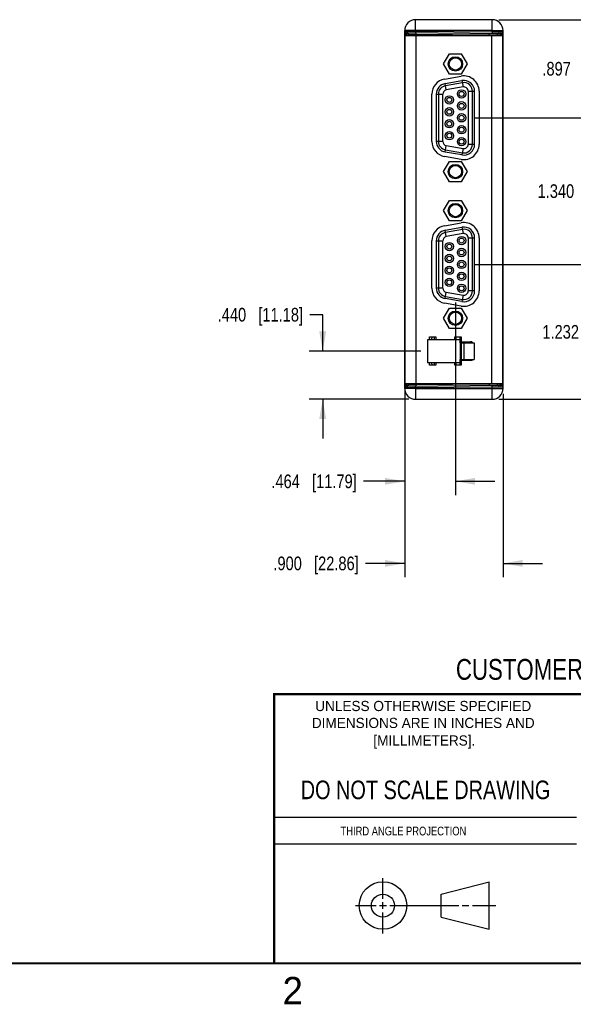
# Model space of a CAD drawing. Header units: inches. Extents: x 0 to 22, y 0 to 17.
# Tile 16 of 29: x 11.3 to 16.3, y 0.1 to 9.1. Entities that reach past the tile are written whole.
import ezdxf

# ---------------------------------------------------------------- set-up
doc = ezdxf.new("R2010")
doc.units = ezdxf.units.IN
doc.header["$LTSCALE"] = 1.21
doc.header["$MEASUREMENT"] = 0
doc.layers.get('0').update_dxf_attribs({"linetype": 'CONTINUOUS'})
doc.layers.add('02___PRT_ALL_AXES', color=7, linetype='CONTINUOUS')
doc.layers.add('DIMENSIONS', color=7, linetype='CONTINUOUS')
doc.styles.get("Standard").update_dxf_attribs({"font": 'txt', "width": 0.8})
doc.styles.add('TEXTSTYLE_2', font='txt')
doc.dimstyles.new('DIMSTYLE_1', dxfattribs={"dimtxt": 0.125, "dimasz": 0.18, "dimexe": 0.125, "dimexo": 0.0625, "dimgap": 0.0625, "dimtad": 0, "dimtih": 1, "dimtoh": 1, "dimdec": 3, "dimzin": 4, "dimdsep": 46, "dimtxsty": 'STANDARD', "dimblk": '_FILLED', "dimblk1": '_FILLED', "dimblk2": '_FILLED', "dimcen": 0.09, "dimadec": 0, "dimazin": 0, "dimtp": 0.001, "dimtm": 0.001, "dimtfac": 1, "dimtdec": 3, "dimtofl": 0, "dimtmove": 0, "dimatfit": 3, "dimldrblk": '_FILLED', "dimfxl": 1, "dimtolj": 1, "dimtzin": 4, "dimarcsym": 0})

# ---------------------------------------------------------------- blocks, each defined once
blk = doc.blocks.new('_FILLED')
at = {"color": 0, "linetype": 'BYBLOCK'}
blk.add_solid([(0, 0), (-1, 0.174), (-1, -0.174)], dxfattribs=at)
blk = doc.blocks.new('*D1')
at = {"layer": 'DIMENSIONS', "color": 2, "linetype": 'CONTINUOUS'}
for p, q in [((15.6672, 9.1237), (18.1012, 9.1237)), ((17.9762, 9.1237), (17.9762, 7.5142)), ((17.9762, 5.6547), (17.9762, 7.2642)), ((15.6672, 5.6547), (18.1012, 5.6547))]:
    blk.add_line(p, q, dxfattribs=at)
at = {"layer": 'DIMENSIONS', "color": 2, "linetype": 'CONTINUOUS', "xscale": 0.18, "yscale": 0.18, "zscale": 0.18}
for p, rotation in [((17.9762, 9.1237), 90), ((17.9762, 5.6547), 270)]:
    blk.add_blockref('_FILLED', p, dxfattribs=dict(at, rotation=rotation))
at = {"layer": 'DIMENSIONS', "color": 2, "linetype": 'CONTINUOUS', "insert": (17.9762, 7.4517), "char_height": 0.125, "width": 1.325, "attachment_point": 2, "line_spacing_factor": 0.9}
blk.add_mtext('3.469{\\Ftxt.shx;\\W1.000000;\\H0.125000; }[88.11]', dxfattribs=at)
blk = doc.blocks.new('*D2')
at = {"layer": 'DIMENSIONS', "color": 2, "linetype": 'CONTINUOUS'}
for p, q in [((15.4477, 8.2271), (16.5731, 8.2271)), ((16.4481, 8.2271), (16.4481, 7.682)), ((16.4481, 6.8869), (16.4481, 7.432)), ((15.4477, 6.8869), (16.5731, 6.8869))]:
    blk.add_line(p, q, dxfattribs=at)
at = {"layer": 'DIMENSIONS', "color": 2, "linetype": 'CONTINUOUS', "xscale": 0.18, "yscale": 0.18, "zscale": 0.18}
for p, rotation in [((16.4481, 8.2271), 90), ((16.4481, 6.8869), 270)]:
    blk.add_blockref('_FILLED', p, dxfattribs=dict(at, rotation=rotation))
at = {"layer": 'DIMENSIONS', "color": 2, "linetype": 'CONTINUOUS', "insert": (16.4481, 7.6195), "char_height": 0.125, "width": 1.325, "attachment_point": 2, "line_spacing_factor": 0.9}
blk.add_mtext('1.340{\\Ftxt.shx;\\W1.000000;\\H0.125000; }[34.04]', dxfattribs=at)
blk = doc.blocks.new('*D3')
at = {"layer": 'DIMENSIONS', "color": 2, "linetype": 'CONTINUOUS'}
for p, q in [((15.4477, 6.8869), (16.5797, 6.8869)), ((16.4547, 6.8869), (16.4547, 6.3958)), ((16.4547, 5.6547), (16.4547, 6.1458)), ((15.6672, 5.6547), (16.5797, 5.6547))]:
    blk.add_line(p, q, dxfattribs=at)
at = {"layer": 'DIMENSIONS', "color": 2, "linetype": 'CONTINUOUS', "xscale": 0.18, "yscale": 0.18, "zscale": 0.18}
for p, rotation in [((16.4547, 6.8869), 90), ((16.4547, 5.6547), 270)]:
    blk.add_blockref('_FILLED', p, dxfattribs=dict(at, rotation=rotation))
at = {"layer": 'DIMENSIONS', "color": 2, "linetype": 'CONTINUOUS', "insert": (16.4547, 6.3333), "char_height": 0.125, "width": 1.225, "attachment_point": 2, "line_spacing_factor": 0.9}
blk.add_mtext('1.232{\\Ftxt.shx;\\W1.000000;\\H0.125000; }[31.3]', dxfattribs=at)
blk = doc.blocks.new('*D4')
at = {"layer": 'DIMENSIONS', "color": 2, "linetype": 'CONTINUOUS'}
for p, q in [((15.6672, 9.1237), (16.5797, 9.1237)), ((16.4547, 9.1237), (16.4547, 8.8004)), ((16.4547, 8.2271), (16.4547, 8.5504)), ((15.4477, 8.2271), (16.5797, 8.2271))]:
    blk.add_line(p, q, dxfattribs=at)
at = {"layer": 'DIMENSIONS', "color": 2, "linetype": 'CONTINUOUS', "xscale": 0.18, "yscale": 0.18, "zscale": 0.18}
for p, rotation in [((16.4547, 9.1237), 90), ((16.4547, 8.2271), 270)]:
    blk.add_blockref('_FILLED', p, dxfattribs=dict(at, rotation=rotation))
at = {"layer": 'DIMENSIONS', "color": 2, "linetype": 'CONTINUOUS', "insert": (16.4547, 8.7379), "char_height": 0.125, "width": 1.225, "attachment_point": 2, "line_spacing_factor": 0.9}
blk.add_mtext('.897{\\Ftxt.shx;\\W1.000000;\\H0.125000; }[22.77]', dxfattribs=at)
blk = doc.blocks.new('*D5')
at = {"layer": 'DIMENSIONS', "color": 2, "linetype": 'CONTINUOUS'}
for p, q in [((15.2687, 6.5377), (15.2687, 4.7797)), ((14.8047, 5.8311), (14.8047, 4.7797)), ((14.8047, 4.9047), (14.4286, 4.9047)), ((15.2687, 4.9047), (15.6287, 4.9047))]:
    blk.add_line(p, q, dxfattribs=at)
at = {"layer": 'DIMENSIONS', "color": 2, "linetype": 'CONTINUOUS', "xscale": 0.18, "yscale": 0.18, "zscale": 0.18}
blk.add_blockref('_FILLED', (14.8047, 4.9047), dxfattribs=at)
at = {"layer": 'DIMENSIONS', "color": 2, "linetype": 'CONTINUOUS', "xscale": 0.18, "yscale": 0.18, "zscale": 0.18, "rotation": 180}
blk.add_blockref('_FILLED', (15.2687, 4.9047), dxfattribs=at)
at = {"layer": 'DIMENSIONS', "color": 2, "linetype": 'CONTINUOUS', "insert": (14.3661, 4.9672), "char_height": 0.125, "width": 1.225, "attachment_point": 3, "line_spacing_factor": 0.9}
blk.add_mtext('.464{\\Ftxt.shx;\\W1.000000;\\H0.125000; }[11.79]', dxfattribs=at)
blk = doc.blocks.new('*D6')
at = {"layer": 'DIMENSIONS', "color": 2, "linetype": 'CONTINUOUS'}
for p, q in [((14.8047, 5.696), (14.8047, 4.0297)), ((15.7047, 5.7036), (15.7047, 4.0297)), ((14.8047, 4.1547), (14.4468, 4.1547)), ((15.7047, 4.1547), (16.0647, 4.1547))]:
    blk.add_line(p, q, dxfattribs=at)
at = {"layer": 'DIMENSIONS', "color": 2, "linetype": 'CONTINUOUS', "xscale": 0.18, "yscale": 0.18, "zscale": 0.18}
blk.add_blockref('_FILLED', (14.8047, 4.1547), dxfattribs=at)
at = {"layer": 'DIMENSIONS', "color": 2, "linetype": 'CONTINUOUS', "xscale": 0.18, "yscale": 0.18, "zscale": 0.18, "rotation": 180}
blk.add_blockref('_FILLED', (15.7047, 4.1547), dxfattribs=at)
at = {"layer": 'DIMENSIONS', "color": 2, "linetype": 'CONTINUOUS', "insert": (14.3843, 4.2172), "char_height": 0.125, "width": 1.225, "attachment_point": 3, "line_spacing_factor": 0.9}
blk.add_mtext('.900{\\Ftxt.shx;\\W1.000000;\\H0.125000; }[22.86]', dxfattribs=at)
blk = doc.blocks.new('*D9')
at = {"layer": 'DIMENSIONS', "color": 2, "linetype": 'CONTINUOUS'}
for p, q in [((14.0547, 6.4274), (13.9372, 6.4274)), ((14.0547, 6.095), (14.0547, 6.4274)), ((14.9511, 6.095), (13.9297, 6.095)), ((14.8422, 5.6547), (13.9297, 5.6547)), ((14.0547, 5.6547), (14.0547, 5.2947))]:
    blk.add_line(p, q, dxfattribs=at)
at = {"layer": 'DIMENSIONS', "color": 2, "linetype": 'CONTINUOUS', "xscale": 0.18, "yscale": 0.18, "zscale": 0.18}
for p, rotation in [((14.0547, 6.095), 270), ((14.0547, 5.6547), 90)]:
    blk.add_blockref('_FILLED', p, dxfattribs=dict(at, rotation=rotation))
at = {"layer": 'DIMENSIONS', "color": 2, "linetype": 'CONTINUOUS', "insert": (13.8747, 6.4899), "char_height": 0.125, "width": 1.225, "attachment_point": 3, "line_spacing_factor": 0.9}
blk.add_mtext('.440{\\Ftxt.shx;\\W1.000000;\\H0.125000; }[11.18]', dxfattribs=at)

msp = doc.modelspace()

# ---------------------------------------------------------------- linework, layer by layer
at = {"color": 7, "linetype": 'CONTINUOUS'}
for p, q in [((14.9047, 9.0194), (14.9047, 9.1237)), ((15.6047, 9.1237), (14.9047, 9.1237)), ((15.6047, 9.0133), (15.6047, 9.1237)), ((14.8047, 5.7547), (14.8047, 9.0237)), ((14.8047, 9.0199), (14.812, 9.02)), ((14.812, 9.02), (14.9047, 9.0194)), ((14.8182, 8.9787), (14.8183, 9.0061)), ((14.8183, 9.0061), (15.6908, 8.9985)), ((14.8261, 8.9787), (14.826, 9.0061)), ((14.9047, 9.0194), (14.9045, 9.0054)), ((15.6047, 9.0255), (14.9047, 9.0255)), ((14.9047, 9.0194), (15.6047, 9.0133)), ((14.9085, 8.9985), (14.9083, 9.0054)), ((15.5786, 8.9857), (15.5785, 8.9995)), ((15.6047, 9.0133), (15.6045, 8.9993)), ((15.6047, 9.0133), (15.7047, 9.0123)), ((15.7047, 5.7547), (15.7047, 9.0237)), ((14.8047, 8.9262), (14.8072, 8.9262)), ((14.8047, 8.9156), (14.8072, 8.9156)), ((14.8397, 8.9923), (14.8397, 8.9787)), ((14.8397, 8.9923), (14.9084, 8.9916)), ((14.9084, 8.9916), (14.9084, 8.9787)), ((14.9084, 8.9916), (15.5786, 8.9857)), ((15.5786, 8.9857), (15.5786, 8.9787)), ((15.5786, 8.9857), (15.6498, 8.985)), ((15.6498, 8.985), (15.6498, 8.9787)), ((15.6498, 8.985), (15.6669, 8.9848)), ((15.6908, 8.9985), (15.691, 8.9787)), ((15.7047, 8.9185), (15.6986, 8.9185)), ((14.8047, 8.8751), (14.8047, 8.8753)), ((14.8047, 8.8751), (14.8047, 8.8751)), ((14.8057, 8.8863), (14.8071, 8.8844)), ((14.8072, 8.7848), (14.8047, 8.7848)), ((15.1607, 8.719), (15.2147, 8.8125)), ((15.2147, 8.8125), (15.3227, 8.8125)), ((15.3227, 8.8125), (15.3767, 8.719)), ((15.2147, 8.6255), (15.1607, 8.719)), ((15.3767, 8.719), (15.3227, 8.6255)), ((15.1752, 8.5397), (15.3288, 8.5668)), ((15.3227, 8.6255), (15.2147, 8.6255)), ((15.3288, 8.5668), (15.339, 8.5086)), ((15.1855, 8.4815), (15.1752, 8.5397)), ((15.3322, 8.5474), (15.1787, 8.5203)), ((15.339, 8.5086), (15.1855, 8.4815)), ((15.3852, 8.4698), (15.3852, 7.9844)), ((15.3852, 8.4698), (15.4443, 8.4698)), ((15.4246, 7.9844), (15.4246, 8.4698)), ((15.4443, 7.9844), (15.4443, 8.4698)), ((15.0939, 8.4428), (15.0939, 8.0115)), ((15.0939, 8.4428), (15.153, 8.4428)), ((15.1136, 8.4428), (15.1136, 8.0115)), ((15.153, 8.0115), (15.153, 8.4428)), ((15.153, 8.0115), (15.0939, 8.0115)), ((15.1752, 7.9145), (15.1855, 7.9727)), ((15.1787, 7.9339), (15.3322, 7.9069)), ((15.1855, 7.9727), (15.339, 7.9456)), ((15.339, 7.9456), (15.3288, 7.8875)), ((15.4443, 7.9844), (15.3852, 7.9844)), ((15.3288, 7.8875), (15.1752, 7.9145)), ((15.1607, 7.7352), (15.2147, 7.8287)), ((15.2147, 7.8287), (15.3227, 7.8287)), ((15.3227, 7.8287), (15.3767, 7.7352)), ((15.2147, 7.6417), (15.1607, 7.7352)), ((15.3767, 7.7352), (15.3227, 7.6417)), ((15.3227, 7.6417), (15.2147, 7.6417)), ((15.1607, 7.3788), (15.2147, 7.4723)), ((15.2147, 7.4723), (15.3227, 7.4723)), ((15.3227, 7.4723), (15.3767, 7.3788)), ((15.2147, 7.2853), (15.1607, 7.3788)), ((15.3767, 7.3788), (15.3227, 7.2853)), ((15.1752, 7.1995), (15.3288, 7.2266)), ((15.1855, 7.1413), (15.1752, 7.1995)), ((15.3322, 7.2072), (15.1787, 7.1801)), ((15.3227, 7.2853), (15.2147, 7.2853)), ((15.3288, 7.2266), (15.339, 7.1684)), ((15.339, 7.1684), (15.1855, 7.1413)), ((15.3852, 7.1296), (15.4443, 7.1296)), ((15.3852, 7.1296), (15.3852, 6.6442)), ((15.4246, 6.6442), (15.4246, 7.1296)), ((15.4443, 6.6442), (15.4443, 7.1296)), ((15.0939, 7.1026), (15.153, 7.1026)), ((15.0939, 7.1026), (15.0939, 6.6713)), ((15.1136, 7.1026), (15.1136, 6.6713)), ((15.153, 6.6713), (15.153, 7.1026)), ((15.153, 6.6713), (15.0939, 6.6713)), ((15.1752, 6.5743), (15.1855, 6.6325)), ((15.3288, 6.5473), (15.1752, 6.5743)), ((15.1787, 6.5937), (15.3322, 6.5667)), ((15.1855, 6.6325), (15.339, 6.6054)), ((15.339, 6.6054), (15.3288, 6.5473)), ((15.4443, 6.6442), (15.3852, 6.6442)), ((15.1607, 6.395), (15.2147, 6.4885)), ((15.2147, 6.4885), (15.3227, 6.4885)), ((15.3227, 6.4885), (15.3767, 6.395)), ((15.2147, 6.3015), (15.1607, 6.395)), ((15.3767, 6.395), (15.3227, 6.3015)), ((15.3227, 6.3015), (15.2147, 6.3015)), ((15.0475, 6.1987), (15.06, 6.2238)), ((15.0782, 6.1987), (15.0782, 6.2238)), ((15.275, 6.1987), (15.275, 6.2238)), ((15.3118, 6.171), (15.3118, 6.2238)), ((15.3116, 6.1987), (15.0136, 6.1987)), ((15.0136, 6.1987), (15.0136, 5.9912)), ((15.3116, 6.1987), (15.3116, 5.9912)), ((15.3116, 6.171), (15.4408, 6.171)), ((15.3254, 6.019), (15.3254, 6.171)), ((15.3451, 6.171), (15.3451, 6.019)), ((15.3831, 6.181), (15.3831, 6.171)), ((15.4408, 6.171), (15.4408, 6.019)), ((14.8072, 5.9936), (14.8047, 5.9936)), ((15.0136, 5.9912), (15.3116, 5.9912)), ((15.06, 5.9662), (15.0475, 5.9912)), ((15.0782, 5.9662), (15.0782, 5.9912)), ((15.275, 5.9662), (15.275, 5.9912)), ((15.3116, 6.019), (15.4408, 6.019)), ((15.3118, 5.9662), (15.3118, 6.019)), ((15.4186, 6.0117), (15.3118, 6.0098)), ((14.8047, 5.8629), (14.8072, 5.8629)), ((14.8047, 5.8523), (14.8072, 5.8523)), ((14.8057, 5.8922), (14.8071, 5.894)), ((15.7047, 5.8599), (15.6986, 5.8599)), ((14.8183, 5.7723), (14.8182, 5.7997)), ((15.6908, 5.7799), (14.8183, 5.7723)), ((14.826, 5.7724), (14.8261, 5.7997)), ((14.8397, 5.7997), (14.8397, 5.7861)), ((14.9084, 5.7869), (14.8397, 5.7861)), ((14.9047, 5.759), (14.9045, 5.773)), ((15.6047, 5.7651), (14.9047, 5.759)), ((14.9085, 5.78), (14.9083, 5.7731)), ((14.9084, 5.7997), (14.9084, 5.7869)), ((15.5786, 5.7927), (14.9084, 5.7869)), ((15.5786, 5.7927), (15.5785, 5.7789)), ((15.5786, 5.7997), (15.5786, 5.7927)), ((15.6498, 5.7934), (15.5786, 5.7927)), ((15.6047, 5.7651), (15.6045, 5.7792)), ((15.7047, 5.7661), (15.6047, 5.7651)), ((15.6047, 5.6547), (15.6047, 5.7651)), ((15.6498, 5.7997), (15.6498, 5.7934)), ((15.6669, 5.7936), (15.6498, 5.7934)), ((15.6672, 5.7941), (15.6669, 5.7936)), ((15.691, 5.7997), (15.6908, 5.7799)), ((14.812, 5.7585), (14.8047, 5.7585)), ((14.9047, 5.759), (14.812, 5.7585)), ((14.9047, 5.759), (14.9047, 5.6547)), ((14.9047, 5.753), (15.6047, 5.753)), ((14.9047, 5.6547), (15.6047, 5.6547)), ((15.1374, 1.132), (15.5769, 1.2447)), ((15.5769, 0.8105), (15.5769, 1.2447)), ((15.1374, 0.9219), (15.1374, 1.132)), ((15.1374, 0.9219), (15.5769, 0.8105))]:
    msp.add_line(p, q, dxfattribs=at)
at = {"color": 3, "linetype": 'CONTINUOUS'}
for p, q in [((14.8072, 8.9787), (14.8072, 5.7997)), ((14.8072, 8.9787), (15.6986, 8.9787)), ((14.9072, 8.9787), (14.9072, 5.7997)), ((15.5986, 8.9787), (15.5986, 5.7997)), ((15.6986, 8.9787), (15.6986, 5.7997)), ((15.3218, 6.181), (15.4075, 6.181)), ((15.4075, 6.009), (15.3218, 6.009)), ((14.8072, 5.7997), (15.6986, 5.7997))]:
    msp.add_line(p, q, dxfattribs=at)
at = {"color": 2, "linetype": 'CONTINUOUS'}
for p, q in [((13.61, 1.835), (16.375, 1.835)), ((16.375, 1.5888), (13.61, 1.5888)), ((14.6059, 1.0901), (14.6059, 1.2769)), ((14.3557, 1.0276), (14.5434, 1.0276)), ((14.5747, 1.0276), (14.6372, 1.0276)), ((14.6059, 0.9964), (14.6059, 1.0589)), ((14.6684, 1.0276), (15.2987, 1.0276)), ((15.3299, 1.0276), (15.3924, 1.0276)), ((15.4237, 1.0276), (15.6394, 1.0276)), ((14.6059, 0.7723), (14.6059, 0.9651))]:
    msp.add_line(p, q, dxfattribs=at)
at = {"color": 7, "linetype": 'CONTINUOUS', "const_width": 0.02}
for points in [[(13.6, 2.9595), (21.5, 2.96)], [(13.61, 0.5), (13.61, 2.96)], [(0.5, 0.5), (21.5, 0.5)]]:
    msp.add_lwpolyline(points, dxfattribs=at)
at = {"color": 7, "linetype": 'CONTINUOUS'}
for centre, radius in [((15.2687, 8.719), 0.066), ((15.2687, 8.719), 0.056), ((15.325, 8.4452), 0.0384), ((15.325, 8.4452), 0.0226), ((15.2132, 8.3907), 0.0384), ((15.2132, 8.3907), 0.0226), ((15.325, 8.3362), 0.0384), ((15.2132, 8.2816), 0.0384), ((15.2132, 8.2816), 0.0226), ((15.325, 8.3362), 0.0226), ((15.2132, 8.1726), 0.0384), ((15.2132, 8.1726), 0.0226), ((15.325, 8.2271), 0.0384), ((15.325, 8.2271), 0.0226), ((15.2132, 8.0635), 0.0384), ((15.325, 8.1181), 0.0384), ((15.325, 8.1181), 0.0226), ((15.2132, 8.0635), 0.0226), ((15.325, 8.009), 0.0384), ((15.325, 8.009), 0.0226), ((15.2687, 7.7352), 0.066), ((15.2687, 7.7352), 0.056), ((15.2687, 7.3788), 0.066), ((15.2687, 7.3788), 0.056), ((15.325, 7.105), 0.0384), ((15.325, 7.105), 0.0226), ((15.2132, 7.0505), 0.0384), ((15.2132, 7.0505), 0.0226), ((15.325, 6.996), 0.0384), ((15.2132, 6.9414), 0.0384), ((15.2132, 6.9414), 0.0226), ((15.325, 6.996), 0.0226), ((15.2132, 6.8324), 0.0384), ((15.2132, 6.8324), 0.0226), ((15.325, 6.8869), 0.0384), ((15.325, 6.8869), 0.0226), ((15.2132, 6.7233), 0.0384), ((15.325, 6.7779), 0.0384), ((15.325, 6.7779), 0.0226), ((15.2132, 6.7233), 0.0226), ((15.325, 6.6688), 0.0384), ((15.325, 6.6688), 0.0226), ((15.2687, 6.395), 0.066), ((15.2687, 6.395), 0.056), ((14.6059, 1.0276), 0.2171), ((14.6054, 1.0269), 0.105)]:
    msp.add_circle(centre, radius, dxfattribs=at)
for centre, radius, start, end in [((14.9047, 9.0237), 0.1, 90, 180), ((15.6047, 9.0237), 0.1, 0, 90), ((14.8184, 9.0199), 0.0138, 180, 269.5), ((14.8259, 8.9923), 0.0138, 0, 89.5), ((15.6636, 8.985), 0.0138, 89.5189, 180.01815), ((15.6909, 9.0123), 0.0138, 269.5, 0.00002), ((14.1851, 8.998), 0.7234, 359.49527, 0.0409), ((15.6807, 8.9848), 0.0138, 89.5189, 180.01815), ((14.8247, 8.875), 0.02, 180, 208.89097), ((14.8241, 8.875), 0.0195, 180.05169, 186.6605), ((15.3459, 8.4698), 0.0984, 0, 100), ((15.1923, 8.4428), 0.0984, 100, 180), ((15.1923, 8.4428), 0.0787, 100, 180), ((15.1923, 8.4428), 0.0394, 100, 180), ((15.3459, 8.4698), 0.0787, 0, 100), ((15.3459, 8.4698), 0.0394, 0, 100), ((15.1923, 8.0115), 0.0984, 180, 260), ((15.1923, 8.0115), 0.0787, 180, 260), ((15.1923, 8.0115), 0.0394, 180, 260), ((15.3459, 7.9844), 0.0984, 260, 360), ((15.3459, 7.9844), 0.0787, 260, 360), ((15.3459, 7.9844), 0.0394, 260, 360), ((15.1923, 7.1026), 0.0984, 100, 180), ((15.3459, 7.1296), 0.0984, 0, 100), ((15.3459, 7.1296), 0.0787, 0, 100), ((15.1923, 7.1026), 0.0787, 100, 180), ((15.1923, 7.1026), 0.0394, 100, 180), ((15.3459, 7.1296), 0.0394, 0, 100), ((15.1923, 6.6713), 0.0984, 180, 260), ((15.1923, 6.6713), 0.0787, 180, 260), ((15.1923, 6.6713), 0.0394, 180, 260), ((15.3459, 6.6442), 0.0984, 260, 360), ((15.3459, 6.6442), 0.0787, 260, 360), ((15.3459, 6.6442), 0.0394, 260, 360), ((15.2683, 6.2332), 0.0463, 340.22883, 348.18836), ((15.2683, 6.2332), 0.0669, 310.57141, 323.11968), ((14.8247, 5.9035), 0.02, 151.10903, 180), ((14.8116, 5.9004), 0.0069, 171.70621, 179.97366), ((14.8184, 5.7585), 0.0138, 90.5, 180.00002), ((14.8259, 5.7861), 0.0138, 270.5, 360), ((14.1851, 5.7805), 0.7234, 359.9591, 0.50473), ((15.6636, 5.7934), 0.0138, 179.98185, 270.4811), ((15.6807, 5.7936), 0.0138, 179.98185, 270.4811), ((14.9209, 5.821), 0.7615, 358.01776, 358.40075), ((15.6909, 5.7661), 0.0138, 0, 90.5), ((14.9047, 5.7547), 0.1, 180, 270), ((15.6047, 5.7547), 0.1, 270, 360)]:
    msp.add_arc(centre, radius, start, end, dxfattribs=at)
at = {"color": 3, "linetype": 'CONTINUOUS'}
for centre, start, end in [((15.4075, 6.156), 36.89278, 90), ((15.4075, 6.034), 270, 323.10722)]:
    msp.add_arc(centre, 0.025, start, end, dxfattribs=at)
at = {"color": 7, "linetype": 'CONTINUOUS'}
for points, knots in [([(14.9047, 9.0255), (14.8982, 9.0255), (14.8854, 9.0254), (14.8669, 9.0253), (14.8498, 9.0252), (14.8368, 9.025), (14.8276, 9.0248), (14.8218, 9.0247), (14.8168, 9.0246), (14.8126, 9.0244), (14.8093, 9.0243), (14.8071, 9.0241), (14.8058, 9.024), (14.8052, 9.0239), (14.8049, 9.0238), (14.8047, 9.0238), (14.8047, 9.0237)], [0, 0, 0, 0, 0.194941, 0.382438, 0.555198, 0.706652, 0.772527, 0.830957, 0.8814, 0.923357, 0.956433, 0.980323, 0.988747, 0.99481, 0.998521, 1, 1, 1, 1]), ([(15.6047, 9.0255), (15.6112, 9.0255), (15.6239, 9.0254), (15.6424, 9.0253), (15.6595, 9.0252), (15.6725, 9.025), (15.6817, 9.0248), (15.6875, 9.0247), (15.6926, 9.0246), (15.6968, 9.0244), (15.7, 9.0243), (15.7022, 9.0241), (15.7035, 9.024), (15.7041, 9.0239), (15.7044, 9.0238), (15.7047, 9.0238), (15.7047, 9.0237)], [0, 0, 0, 0, 0.194941, 0.382438, 0.555198, 0.706652, 0.772527, 0.830957, 0.8814, 0.923357, 0.956433, 0.980323, 0.988747, 0.99481, 0.998521, 1, 1, 1, 1]), ([(15.6669, 8.9848), (15.667, 8.9848), (15.6672, 8.9841), (15.6674, 8.9831), (15.6677, 8.9811), (15.6678, 8.9796), (15.6679, 8.9787)], [0, 0, 0, 0, 0.074139, 0.264091, 0.573574, 1, 1, 1, 1]), ([(15.6808, 8.9986), (15.6809, 8.9986), (15.681, 8.998), (15.6812, 8.9972), (15.6814, 8.9955), (15.6815, 8.9933), (15.6817, 8.9904), (15.6819, 8.9855), (15.682, 8.9816), (15.6821, 8.9787)], [0, 0, 0, 0, 0.018755, 0.068189, 0.149164, 0.261245, 0.403609, 0.575132, 1, 1, 1, 1]), ([(14.8047, 8.89), (14.8047, 8.889), (14.8049, 8.8877), (14.8055, 8.8866), (14.8057, 8.8863)], [0, 0, 0, 0, 0.740958, 1, 1, 1, 1]), ([(14.8047, 8.8781), (14.8047, 8.8776), (14.8049, 8.8755), (14.8061, 8.8736), (14.8072, 8.8725)], [0, 0, 0, 0, 0.239832, 1, 1, 1, 1]), ([(14.8072, 5.906), (14.8068, 5.9056), (14.8057, 5.9043), (14.8049, 5.9026), (14.8047, 5.9014)], [0, 0, 0, 0, 0.266358, 1, 1, 1, 1]), ([(14.8047, 5.8885), (14.8047, 5.8894), (14.8049, 5.8907), (14.8055, 5.8919), (14.8057, 5.8922)], [0, 0, 0, 0, 0.740958, 1, 1, 1, 1]), ([(15.6679, 5.7997), (15.6678, 5.7985), (15.6676, 5.7966), (15.6674, 5.7947), (15.6672, 5.7941)], [0, 0, 0, 0, 0.637185, 1, 1, 1, 1]), ([(15.682, 5.7946), (15.6819, 5.7925), (15.6818, 5.7895), (15.6816, 5.7859), (15.6814, 5.7838), (15.6813, 5.7821), (15.6811, 5.7809), (15.681, 5.7803), (15.6809, 5.7798), (15.6808, 5.7798)], [0, 0, 0, 0, 0.427105, 0.598343, 0.739974, 0.851226, 0.931522, 0.980671, 1, 1, 1, 1]), ([(14.9047, 5.753), (14.8982, 5.753), (14.8854, 5.753), (14.8669, 5.7531), (14.8498, 5.7532), (14.8368, 5.7534), (14.8276, 5.7536), (14.8218, 5.7537), (14.8168, 5.7539), (14.8126, 5.754), (14.8093, 5.7542), (14.8071, 5.7543), (14.8058, 5.7544), (14.8052, 5.7545), (14.8049, 5.7546), (14.8047, 5.7547), (14.8047, 5.7547)], [0, 0, 0, 0, 0.194941, 0.382438, 0.555198, 0.706652, 0.772527, 0.830957, 0.8814, 0.923357, 0.956433, 0.980323, 0.988747, 0.99481, 0.998521, 1, 1, 1, 1]), ([(15.6047, 5.753), (15.6112, 5.753), (15.6239, 5.753), (15.6424, 5.7531), (15.6595, 5.7532), (15.6725, 5.7534), (15.6817, 5.7536), (15.6875, 5.7537), (15.6926, 5.7539), (15.6968, 5.754), (15.7, 5.7542), (15.7022, 5.7543), (15.7035, 5.7544), (15.7041, 5.7545), (15.7044, 5.7546), (15.7047, 5.7547), (15.7047, 5.7547)], [0, 0, 0, 0, 0.194937, 0.382433, 0.555195, 0.70665, 0.772525, 0.830956, 0.881399, 0.923356, 0.956433, 0.980323, 0.988747, 0.99481, 0.998521, 1, 1, 1, 1])]:
    msp.add_open_spline(points, degree=3, knots=knots, dxfattribs=at)
for points in [[(14.8048, 8.8727), (14.805, 8.8713), (14.8053, 8.8698), (14.8058, 8.8684)], [(14.8058, 5.91), (14.805, 5.9079), (14.8047, 5.9057), (14.8047, 5.9035)]]:
    msp.add_open_spline(points, degree=3, dxfattribs=at)
at = {"layer": '02___PRT_ALL_AXES', "color": 3, "linetype": 'CONTINUOUS'}
for p, q in [((15.1681, 8.5804), (15.3216, 8.6075)), ((15.4856, 8.4698), (15.4856, 7.9844)), ((15.0526, 8.0115), (15.0526, 8.4428)), ((15.3216, 7.8468), (15.1681, 7.8739)), ((15.1681, 7.2402), (15.3216, 7.2673)), ((15.4856, 7.1296), (15.4856, 6.6442)), ((15.0526, 6.6713), (15.0526, 7.1026)), ((15.3216, 6.5066), (15.1681, 6.5337)), ((15.0312, 6.2238), (15.0885, 6.2238)), ((15.0312, 6.1987), (15.0312, 6.2238)), ((15.0885, 6.2238), (15.0885, 6.1987)), ((15.2645, 6.2238), (15.3218, 6.2238)), ((15.2645, 6.1987), (15.2645, 6.2238)), ((15.3218, 6.2238), (15.3218, 6.181)), ((15.0312, 5.9662), (15.0312, 5.9912)), ((15.0885, 5.9662), (15.0312, 5.9662)), ((15.0885, 5.9912), (15.0885, 5.9662)), ((15.2645, 5.9662), (15.2645, 5.9912)), ((15.3218, 5.9662), (15.2645, 5.9662)), ((15.3218, 6.009), (15.3218, 5.9662))]:
    msp.add_line(p, q, dxfattribs=at)
for centre, start, end in [((15.1923, 8.4428), 100, 180), ((15.3459, 8.4698), 0, 100), ((15.1923, 8.0115), 180, 260), ((15.3459, 7.9844), 260, 360), ((15.1923, 7.1026), 100, 180), ((15.3459, 7.1296), 0, 100), ((15.1923, 6.6713), 180, 260), ((15.3459, 6.6442), 260, 360)]:
    msp.add_arc(centre, 0.1397, start, end, dxfattribs=at)

# ---------------------------------------------------------------- texts
at = {"color": 7, "linetype": 'CONTINUOUS', "attachment_point": 2, "line_spacing_factor": 0.9}
for s, insert, char_height, width in [('CUSTOMER DRAWING', (16.3742, 3.2811), 0.19, 2.432), ('DO NOT SCALE DRAWING', (14.9953, 2.1698), 0.17, 2.72)]:
    msp.add_mtext(s, dxfattribs=dict(at, insert=insert, char_height=char_height, width=width))
at = {"color": 2, "linetype": 'CONTINUOUS', "line_spacing_factor": 0.9, "style": 'TEXTSTYLE_2'}
for s, insert, char_height, width, attachment_point in [('UNLESS OTHERWISE SPECIFIED', (14.9742, 2.8979), 0.093, 2.418, 2), ('DIMENSIONS ARE IN INCHES AND', (14.9742, 2.7431), 0.093, 2.604, 2), ('[MILLIMETERS].', (14.9844, 2.5829), 0.093, 1.302, 2), ('2', (13.6875, 0.375), 0.25, 0.25, 1)]:
    msp.add_mtext(s, dxfattribs=dict(at, insert=insert, char_height=char_height, width=width, attachment_point=attachment_point))
at = {"color": 2, "linetype": 'CONTINUOUS', "insert": (14.2178, 1.7486), "char_height": 0.08, "width": 1.408, "attachment_point": 1, "line_spacing_factor": 0.9}
msp.add_mtext('THIRD ANGLE PROJECTION', dxfattribs=at)

# ---------------------------------------------------------------- dimensions: what is measured, and where the dimension line sits
at = {"layer": 'DIMENSIONS', "color": 2, "linetype": 'CONTINUOUS'}
for base, p1, p2, angle, picture, middle in [((16.4547, 8.2271), (15.6047, 9.1237), (15.3852, 8.2271), 270, '*D4', (16.4547, 8.6754)), ((17.9762, 5.6547), (15.6047, 9.1237), (15.6047, 5.6547), 270, '*D1', (17.9762, 7.3892)), ((16.4481, 6.8869), (15.3852, 8.2271), (15.3852, 6.8869), 270, '*D2', (16.4481, 7.557)), ((16.4547, 6.8869), (15.6047, 5.6547), (15.3852, 6.8869), 90, '*D3', (16.4547, 6.2708)), ((14.8047, 4.9047), (15.2687, 6.6002), (14.8047, 5.8936), 180, '*D5', (13.7536, 4.9047)), ((14.0547, 6.095), (14.9047, 5.6547), (15.0136, 6.095), 90, '*D9', (13.2622, 6.4274))]:
    dim = msp.add_linear_dim(base=base, p1=p1, p2=p2, angle=angle, dimstyle='DIMSTYLE_1', dxfattribs=at)
    dim.commit()
    dim.dimension.update_dxf_attribs({"geometry": picture, "text_midpoint": middle, "dimtype": 160})
dim = msp.add_linear_dim(base=(15.7047, 4.1547), p1=(14.8047, 5.7585), p2=(15.7047, 5.7661), dimstyle='DIMSTYLE_1', dxfattribs=at)
dim.commit()
dim.dimension.update_dxf_attribs({"geometry": '*D6', "text_midpoint": (13.7718, 4.1547), "dimtype": 160})

doc.saveas('drawing.dxf')
